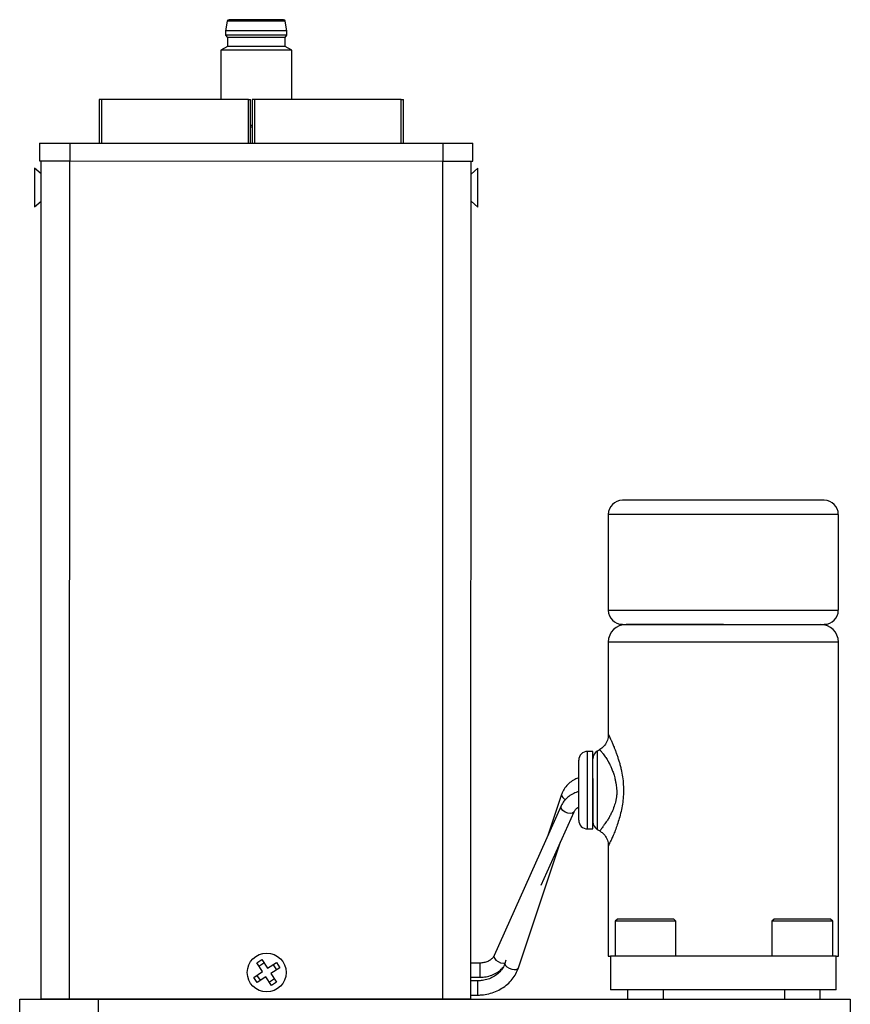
# Model space of a CAD drawing. Header units: inches. Extents: x 0.84 to 10.55, y 0.48 to 8.11.
# Tile 3 of 11: x 3.34 to 5.18, y 3.08 to 5.27. Entities that reach past the tile are written whole.
import ezdxf

# ---------------------------------------------------------------- set-up
doc = ezdxf.new("R2010")
doc.units = ezdxf.units.IN
doc.header["$MEASUREMENT"] = 0

msp = doc.modelspace()

# ---------------------------------------------------------------- linework, layer by layer
at = {"color": 7, "linetype": 'Continuous', "lineweight": 25}
for p, q in [((3.8008, 5.2618), (3.7973, 5.2406)), ((3.9296, 5.2617), (3.8008, 5.2618)), ((3.9257, 5.2652), (3.8048, 5.2652)), ((3.9331, 5.2406), (3.9296, 5.2617)), ((3.7973, 5.2406), (3.7973, 5.2308)), ((3.9331, 5.2406), (3.7973, 5.2406)), ((3.9331, 5.2308), (3.9331, 5.2406)), ((3.7973, 5.2308), (3.8012, 5.2259)), ((3.9331, 5.2308), (3.7973, 5.2308)), ((3.8012, 5.2259), (3.8012, 5.2062)), ((3.9292, 5.2258), (3.8012, 5.2259)), ((3.9292, 5.2258), (3.9331, 5.2308)), ((3.9292, 5.2062), (3.9292, 5.2258)), ((3.7865, 5.1977), (3.7864, 5.0887)), ((3.8012, 5.2062), (3.7865, 5.1977)), ((3.9439, 5.1976), (3.7865, 5.1977)), ((3.9292, 5.2062), (3.8012, 5.2062)), ((3.9439, 5.1976), (3.9292, 5.2062)), ((3.9439, 5.0886), (3.9439, 5.1976)), ((3.5172, 5.0887), (3.5171, 4.9917)), ((3.5222, 5.0887), (3.5172, 5.0887)), ((3.8477, 5.0886), (3.5222, 5.0887)), ((3.8477, 5.0886), (3.8527, 5.0886)), ((3.8526, 4.9916), (3.8527, 5.0886)), ((3.8562, 5.0886), (3.8561, 4.9916)), ((3.8612, 5.0886), (3.8562, 5.0886)), ((4.1867, 5.0886), (3.8612, 5.0886)), ((4.1867, 5.0886), (4.1917, 5.0886)), ((4.1916, 4.9915), (4.1917, 5.0886)), ((3.8561, 5.031), (3.8526, 5.031)), ((3.8561, 5.0273), (3.8526, 5.0268)), ((3.3848, 4.9917), (3.3848, 4.9524)), ((3.3848, 4.9917), (3.4518, 4.9917)), ((3.4518, 4.9917), (3.4518, 4.9523)), ((3.4518, 4.9917), (4.2785, 4.9915)), ((4.2785, 4.9915), (4.2785, 4.9521)), ((4.2785, 4.9915), (4.3455, 4.9915)), ((4.3455, 4.9521), (4.3455, 4.9915)), ((3.3886, 4.9236), (3.3736, 4.9363)), ((3.3736, 4.9363), (3.3736, 4.8503)), ((3.3848, 4.9524), (3.4518, 4.9523)), ((3.3882, 3.0951), (3.3886, 4.9524)), ((3.4511, 4.9523), (3.4507, 3.0951)), ((3.4518, 4.9523), (4.2785, 4.9521)), ((4.2785, 4.9521), (4.3455, 4.9521)), ((4.2787, 3.0949), (4.2791, 4.9521)), ((4.3412, 3.0949), (4.3416, 4.9521)), ((4.3566, 4.9361), (4.3416, 4.9233)), ((4.3566, 4.8501), (4.3566, 4.9361)), ((3.3736, 4.8503), (3.3886, 4.863)), ((4.3416, 4.8628), (4.3566, 4.8501)), ((4.9007, 4.2004), (4.6769, 4.2004)), ((4.6457, 4.1692), (4.6457, 3.9567)), ((5.1557, 3.9567), (5.1557, 4.1692)), ((4.9007, 3.9254), (4.685, 3.9254)), ((4.9007, 3.9254), (5.1244, 3.9254)), ((4.6457, 3.886), (4.6457, 3.6815)), ((5.1557, 3.1904), (5.1557, 3.886)), ((4.6113, 3.6439), (4.5997, 3.6439)), ((4.6113, 3.472), (4.6113, 3.6439)), ((4.6261, 3.6477), (4.6212, 3.6448)), ((4.542, 3.5484), (4.5107, 3.4551)), ((4.5412, 3.5231), (4.3925, 3.1916)), ((4.497, 3.3476), (4.57, 3.5103)), ((4.5997, 3.472), (4.6113, 3.472)), ((4.6212, 3.471), (4.6267, 3.4678)), ((4.4464, 3.1641), (4.54, 3.4436)), ((4.6457, 3.4343), (4.6457, 3.1904)), ((4.6657, 3.2724), (4.6607, 3.2674)), ((4.6607, 3.2674), (4.6607, 3.1904)), ((4.7957, 3.2674), (4.6607, 3.2674)), ((4.7907, 3.2724), (4.6657, 3.2724)), ((4.7957, 3.2674), (4.7907, 3.2724)), ((4.7957, 3.1904), (4.7957, 3.2674)), ((5.0132, 3.2724), (5.0082, 3.2674)), ((5.0082, 3.2674), (5.0082, 3.1904)), ((5.1432, 3.2674), (5.0082, 3.2674)), ((5.1382, 3.2724), (5.0132, 3.2724)), ((5.1432, 3.2674), (5.1382, 3.2724)), ((5.1432, 3.1904), (5.1432, 3.2674)), ((4.6457, 3.1904), (4.6507, 3.1904)), ((5.1507, 3.1904), (4.6507, 3.1904)), ((4.6507, 3.1904), (4.6507, 3.1154)), ((5.1507, 3.1154), (5.1507, 3.1904)), ((5.1507, 3.1904), (5.1557, 3.1904)), ((3.8662, 3.1754), (3.8775, 3.1828)), ((3.879, 3.1559), (3.8662, 3.1754)), ((3.871, 3.1681), (3.8823, 3.1755)), ((3.8775, 3.1828), (3.8903, 3.1633)), ((3.8903, 3.1633), (3.9097, 3.176)), ((3.9171, 3.1647), (3.8976, 3.152)), ((3.9024, 3.1713), (3.9098, 3.16)), ((3.9097, 3.176), (3.9171, 3.1647)), ((4.3606, 3.1749), (4.3412, 3.1749)), ((4.4188, 3.181), (4.4165, 3.1741)), ((3.8595, 3.1432), (3.879, 3.1559)), ((3.8669, 3.1319), (3.8595, 3.1432)), ((3.8742, 3.1367), (3.8668, 3.148)), ((3.8863, 3.1446), (3.8669, 3.1319)), ((3.8991, 3.1252), (3.8863, 3.1446)), ((3.8976, 3.152), (3.9104, 3.1325)), ((4.3412, 3.1434), (4.3606, 3.1434)), ((3.9056, 3.1398), (3.8943, 3.1324)), ((3.9104, 3.1325), (3.8991, 3.1252)), ((4.3558, 3.1355), (4.3412, 3.1355)), ((4.3412, 3.104), (4.3558, 3.104)), ((5.1507, 3.1154), (4.6507, 3.1154)), ((4.6885, 3.1154), (4.6885, 3.0947)), ((4.7679, 3.0947), (4.7679, 3.1154)), ((5.036, 3.1154), (5.036, 3.0947)), ((5.1154, 3.0947), (5.1154, 3.1154)), ((3.3407, 3.0947), (3.5157, 3.0947)), ((3.3407, 2.2252), (3.3407, 3.0947)), ((3.4507, 3.0951), (3.3882, 3.0951)), ((4.2787, 3.0949), (3.4507, 3.0951)), ((3.5157, 2.2252), (3.5157, 3.0947)), ((3.5157, 3.0947), (5.1822, 3.0947)), ((4.3412, 3.0949), (4.2787, 3.0949)), ((5.1822, 3.0947), (5.1822, 2.2252))]:
    msp.add_line(p, q, dxfattribs=at)
at = {"color": 1, "linetype": 'Continuous', "lineweight": 25}
for p, q in [((3.5222, 5.0887), (3.5221, 4.9917)), ((3.8476, 4.9916), (3.8477, 5.0886)), ((3.8612, 5.0886), (3.8611, 4.9916)), ((4.1866, 4.9915), (4.1867, 5.0886)), ((5.1557, 4.1692), (4.6457, 4.1692)), ((4.6457, 3.9567), (5.1557, 3.9567)), ((5.1557, 3.886), (4.6457, 3.886)), ((4.5997, 3.472), (4.5997, 3.6439)), ((4.6212, 3.6448), (4.6212, 3.471)), ((4.3606, 3.1749), (4.3606, 3.1434)), ((4.3558, 3.1355), (4.3558, 3.104))]:
    msp.add_line(p, q, dxfattribs=at)
at = {"color": 1, "linetype": 'Continuous', "lineweight": 25, "flags": 128}
for points in [[(4.5699, 3.5101), (4.5693, 3.5092), (4.5661, 3.507), (4.5613, 3.5063), (4.5556, 3.5072), (4.5499, 3.5096), (4.5451, 3.513), (4.5419, 3.517), (4.5408, 3.5209), (4.5412, 3.5231)], [(4.3925, 3.1916), (4.3921, 3.1894), (4.3932, 3.1855), (4.3964, 3.1815), (4.4012, 3.1781), (4.4069, 3.1757), (4.4126, 3.1748), (4.4169, 3.1753)], [(4.4165, 3.1741), (4.4163, 3.1729), (4.4175, 3.1697), (4.4207, 3.1663), (4.4256, 3.1634), (4.4314, 3.1614), (4.4372, 3.1605), (4.4421, 3.1609), (4.4454, 3.1626), (4.4464, 3.1641)]]:
    msp.add_lwpolyline(points, dxfattribs=at)
at = {"color": 7, "linetype": 'Continuous', "lineweight": 25}
msp.add_circle((3.8883, 3.154), 0.043, dxfattribs=at)
for centre, radius, start, end in [((3.8048, 5.2613), 0.00394, 89.9851, 173.4653), ((3.9257, 5.2613), 0.00394, 6.5049, 89.9851), ((4.6769, 4.1692), 0.0312, 90, 180), ((5.1244, 4.1692), 0.0312, 0, 90), ((4.6769, 3.9567), 0.0312, 180, 270), ((5.1244, 3.9567), 0.0312, 270, 0), ((4.685, 3.886), 0.0394, 90, 180), ((5.1163, 3.886), 0.0394, 0, 90), ((4.5997, 3.6242), 0.0197, 90, 180), ((4.631, 3.6277), 0.0197, 120, 180), ((4.5997, 3.4917), 0.0197, 180, 270), ((4.631, 3.4881), 0.0197, 180, 240)]:
    msp.add_arc(centre, radius, start, end, dxfattribs=at)
at = {"color": 1, "linetype": 'Continuous', "lineweight": 25}
msp.add_arc((4.554, 3.5494), 0.012, 184.5835, 257.0889, dxfattribs=at)
at = {"color": 7, "linetype": 'Continuous', "lineweight": 25}
for points, knots in [([(5.1244, 4.2004), (5.1244, 4.2004), (5.1244, 4.2004), (5.1241, 4.2004), (5.1235, 4.2004), (5.1219, 4.2004), (5.119, 4.2004), (5.114, 4.2004), (5.108, 4.2004), (5.0988, 4.2004), (5.0875, 4.2004), (5.0775, 4.2004), (5.0621, 4.2004), (5.0369, 4.2004), (5.0005, 4.2004), (4.9655, 4.2004), (4.941, 4.2004), (4.9253, 4.2004), (4.9168, 4.2004), (4.908, 4.2004), (4.9027, 4.2004), (4.9007, 4.2004)], [0, 0, 0, 0, 0.0125297, 0.0397012, 0.0613875, 0.0792417, 0.1584063, 0.1969081, 0.2352622, 0.3120543, 0.3845299, 0.4207126, 0.4570059, 0.5904001, 0.7122058, 0.8192655, 0.9096073, 0.9248635, 0.9546915, 0.9830758, 1, 1, 1, 1]), ([(4.6769, 3.9254), (4.6769, 3.9254), (4.677, 3.9254), (4.6773, 3.9254), (4.6779, 3.9254), (4.6794, 3.9254), (4.6824, 3.9254), (4.6874, 3.9254), (4.6934, 3.9254), (4.7026, 3.9254), (4.7139, 3.9254), (4.7239, 3.9254), (4.7392, 3.9254), (4.7644, 3.9254), (4.8009, 3.9254), (4.8359, 3.9254), (4.8603, 3.9254), (4.876, 3.9254), (4.8846, 3.9254), (4.8934, 3.9254), (4.8987, 3.9254), (4.9007, 3.9254)], [0, 0, 0, 0, 0.01253, 0.039701, 0.061387, 0.079242, 0.158406, 0.196908, 0.235262, 0.312054, 0.38453, 0.420713, 0.457006, 0.5904, 0.712206, 0.819265, 0.909607, 0.924864, 0.954691, 0.983076, 1, 1, 1, 1]), ([(4.6455, 3.6815), (4.6454, 3.6792), (4.6454, 3.6728), (4.6415, 3.6627), (4.6341, 3.6527), (4.6271, 3.6484), (4.6237, 3.6462)], [0, 0, 0, 0, 0.156591, 0.440447, 0.72598, 1, 1, 1, 1]), ([(4.6457, 3.6815), (4.6457, 3.6815), (4.6457, 3.6815), (4.6458, 3.6813), (4.6461, 3.6808), (4.6464, 3.6802), (4.6468, 3.6794), (4.6472, 3.6784), (4.6478, 3.6773), (4.6484, 3.6759), (4.6492, 3.6744), (4.6499, 3.6726), (4.6508, 3.6707), (4.6524, 3.6673), (4.6548, 3.6618), (4.6579, 3.6544), (4.6608, 3.6472), (4.6633, 3.6405), (4.665, 3.6357), (4.6658, 3.6333)], [0, 0, 0, 0, 0.041005, 0.081881, 0.122692, 0.1635, 0.204369, 0.24536, 0.286537, 0.32796, 0.369691, 0.411787, 0.454306, 0.497304, 0.622066, 0.747966, 0.832252, 0.916138, 1, 1, 1, 1]), ([(4.6261, 3.6476), (4.6261, 3.6476), (4.6262, 3.6476), (4.6265, 3.6473), (4.6275, 3.6464), (4.6293, 3.6445), (4.6317, 3.6417), (4.6343, 3.6383), (4.6371, 3.6345), (4.64, 3.6302), (4.6423, 3.6265), (4.6443, 3.6233), (4.6461, 3.6202), (4.6478, 3.6172), (4.6489, 3.6151), (4.6492, 3.6145)], [0, 0, 0, 0, 0.0381842, 0.1048961, 0.2006556, 0.3206887, 0.4285196, 0.5276407, 0.6362103, 0.7227174, 0.8094276, 0.8524585, 0.9022357, 0.9723992, 1, 1, 1, 1]), ([(4.5801, 3.4917), (4.5801, 3.4917), (4.5801, 3.4917), (4.5801, 3.492), (4.5801, 3.4925), (4.5801, 3.4931), (4.5801, 3.494), (4.5801, 3.4951), (4.5801, 3.4974), (4.5801, 3.5021), (4.5801, 3.5107), (4.5801, 3.5213), (4.5801, 3.533), (4.5801, 3.5454), (4.5801, 3.5579), (4.5801, 3.5704), (4.5801, 3.5828), (4.5801, 3.5946), (4.5801, 3.6051), (4.5801, 3.6137), (4.5801, 3.6188), (4.5801, 3.6216), (4.5801, 3.6231), (4.5801, 3.624), (4.5801, 3.6241), (4.5801, 3.6242)], [0, 0, 0, 0, 0.017276, 0.034431, 0.051513, 0.068574, 0.085664, 0.102833, 0.120131, 0.185063, 0.250088, 0.315016, 0.380046, 0.439979, 0.500014, 0.559951, 0.619983, 0.684914, 0.74994, 0.814868, 0.879897, 0.910029, 0.93991, 0.96981, 1, 1, 1, 1]), ([(4.6658, 3.6333), (4.6663, 3.6319), (4.6671, 3.6293), (4.6684, 3.6253), (4.6697, 3.6212), (4.6709, 3.617), (4.672, 3.6127), (4.6731, 3.6084), (4.675, 3.6001), (4.6774, 3.5876), (4.6792, 3.5702), (4.6795, 3.5527), (4.6783, 3.5354), (4.6757, 3.5186), (4.6721, 3.5028), (4.6678, 3.4881), (4.6632, 3.4748), (4.6586, 3.4629), (4.6543, 3.4529), (4.6507, 3.4448), (4.6483, 3.4399), (4.647, 3.4371), (4.6462, 3.4356), (4.6458, 3.4346), (4.6457, 3.4344), (4.6457, 3.4343)], [0, 0, 0, 0, 0.0184506, 0.0366607, 0.0546542, 0.0724561, 0.090092, 0.1075884, 0.1249723, 0.1888878, 0.2506727, 0.3123644, 0.3742879, 0.4355535, 0.4992016, 0.5611832, 0.6246634, 0.6881418, 0.7511671, 0.8133871, 0.8753031, 0.906593, 0.9377129, 0.9688021, 1, 1, 1, 1]), ([(4.6492, 3.6145), (4.6497, 3.6136), (4.6507, 3.6117), (4.6522, 3.6084), (4.6537, 3.6047), (4.6559, 3.599), (4.658, 3.5926), (4.66, 3.585), (4.6615, 3.5783), (4.6632, 3.5691), (4.6643, 3.5598), (4.6644, 3.5514), (4.6641, 3.5462), (4.6635, 3.5409), (4.6619, 3.5327), (4.6585, 3.5212), (4.654, 3.51), (4.6493, 3.5008), (4.6458, 3.4946), (4.6426, 3.4895), (4.6397, 3.4855), (4.637, 3.482), (4.6349, 3.4791), (4.6326, 3.476), (4.6307, 3.4732), (4.6293, 3.4712), (4.6283, 3.4697), (4.6275, 3.4686), (4.6269, 3.4679), (4.6268, 3.4679), (4.6267, 3.4679)], [0, 0, 0, 0, 0.017933, 0.037908, 0.059889, 0.083832, 0.132889, 0.159912, 0.195664, 0.227527, 0.286585, 0.317443, 0.337329, 0.355184, 0.387616, 0.450448, 0.524953, 0.575159, 0.625254, 0.656648, 0.694118, 0.73265, 0.75945, 0.787864, 0.841631, 0.87614, 0.894524, 0.934134, 0.969259, 1, 1, 1, 1]), ([(4.5801, 3.5856), (4.5771, 3.5845), (4.57, 3.5818), (4.5602, 3.5751), (4.5511, 3.566), (4.5452, 3.5568), (4.5428, 3.5507), (4.542, 3.5484)], [0, 0, 0, 0, 0.167635, 0.400712, 0.633049, 0.863764, 1, 1, 1, 1]), ([(4.6113, 3.5836), (4.6113, 3.5826), (4.6113, 3.5805), (4.6113, 3.5774), (4.6113, 3.5742), (4.6113, 3.5699), (4.6113, 3.5645), (4.6113, 3.5557), (4.6113, 3.5469), (4.6113, 3.5384), (4.6113, 3.532), (4.6113, 3.5256), (4.6113, 3.5174), (4.6113, 3.51), (4.6113, 3.5036), (4.6113, 3.498), (4.6113, 3.4937), (4.6113, 3.4908), (4.6113, 3.4892), (4.6113, 3.4884), (4.6113, 3.4881), (4.6113, 3.4881), (4.6113, 3.4881)], [0, 0, 0, 0, 0.024223, 0.048445, 0.072668, 0.096893, 0.145059, 0.193625, 0.290398, 0.338766, 0.387129, 0.439907, 0.492091, 0.596759, 0.649533, 0.701715, 0.80639, 0.854803, 0.903219, 0.951395, 0.981923, 1, 1, 1, 1]), ([(4.5801, 3.5552), (4.5763, 3.5539), (4.5684, 3.5512), (4.5578, 3.5445), (4.549, 3.5361), (4.5438, 3.5286), (4.5417, 3.5242), (4.5412, 3.5231)], [0, 0, 0, 0, 0.218553, 0.463192, 0.707248, 0.928743, 1, 1, 1, 1]), ([(4.57, 3.5103), (4.5704, 3.5111), (4.5717, 3.5136), (4.5747, 3.5175), (4.5785, 3.5199), (4.5801, 3.5209)], [0, 0, 0, 0, 0.217465, 0.673662, 1, 1, 1, 1]), ([(4.6265, 3.4676), (4.6289, 3.4661), (4.6349, 3.4623), (4.6414, 3.4531), (4.6454, 3.443), (4.6455, 3.4366), (4.6455, 3.4343)], [0, 0, 0, 0, 0.21156, 0.521265, 0.82914, 1, 1, 1, 1]), ([(4.3925, 3.1916), (4.3921, 3.1908), (4.3908, 3.1883), (4.3871, 3.1839), (4.3806, 3.1793), (4.3723, 3.1761), (4.3654, 3.175), (4.3615, 3.1749), (4.3606, 3.1749)], [0, 0, 0, 0, 0.098086, 0.30385, 0.523418, 0.736962, 0.936626, 1, 1, 1, 1]), ([(4.4165, 3.1741), (4.4159, 3.1725), (4.414, 3.1675), (4.4091, 3.1596), (4.4009, 3.151), (4.3908, 3.144), (4.3793, 3.1389), (4.3674, 3.136), (4.3595, 3.1357), (4.3558, 3.1355)], [0, 0, 0, 0, 0.074387, 0.236847, 0.397483, 0.555876, 0.712779, 0.868794, 1, 1, 1, 1]), ([(4.3558, 3.104), (4.3588, 3.1041), (4.3671, 3.1043), (4.3806, 3.1066), (4.3958, 3.1115), (4.4098, 3.1186), (4.4223, 3.1278), (4.4329, 3.1388), (4.4412, 3.1509), (4.4447, 3.1598), (4.4464, 3.1641)], [0, 0, 0, 0, 0.074471, 0.207971, 0.341692, 0.475425, 0.609011, 0.742235, 0.874855, 1, 1, 1, 1]), ([(4.3606, 3.1434), (4.3631, 3.1435), (4.37, 3.1437), (4.3813, 3.1458), (4.3936, 3.1506), (4.4041, 3.1569), (4.4095, 3.1624), (4.4119, 3.1649)], [0, 0, 0, 0, 0.127944, 0.354745, 0.582695, 0.811151, 1, 1, 1, 1])]:
    msp.add_open_spline(points, degree=3, knots=knots, dxfattribs=at)

doc.saveas('drawing.dxf')
